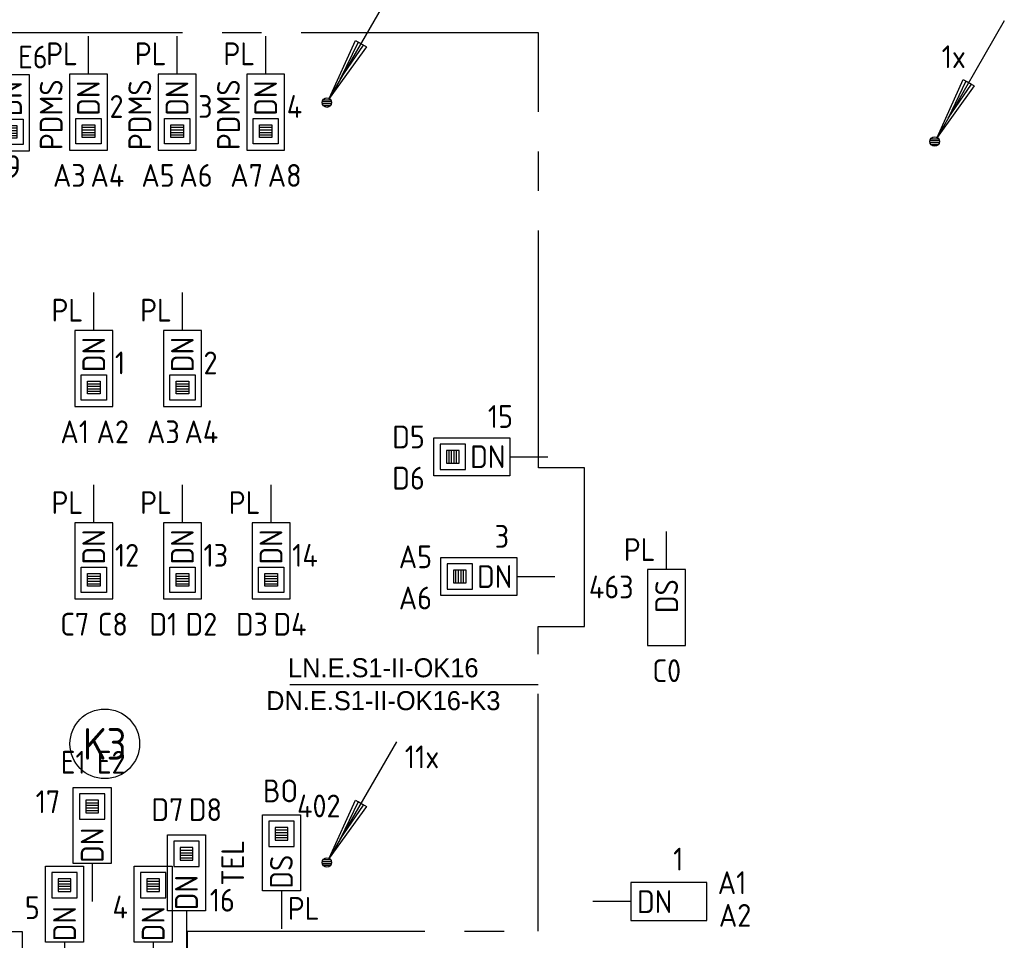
# Model space of a CAD drawing. Header units: millimetres. Extents: x 2288 to 47276, y -13790 to 63657.
# Tile 11 of 26: x 17074 to 24850, y 15884 to 23155. Entities that reach past the tile are written whole.
import ezdxf
from ezdxf.enums import TextEntityAlignment as Align

# ---------------------------------------------------------------- set-up
doc = ezdxf.new("R2010")
doc.units = ezdxf.units.MM
doc.header["$LTSCALE"] = 100
doc.linetypes.add('B0202', pattern=[28.125, 18.75, -3.125, 3.125, -3.125])
for name, color, linetype in [('EB6122--_ATTRIB', 2, 'Continuous'), ('EB6441--_ATTRIB', 2, 'Continuous'), ('EB6445--_ATTRIB', 2, 'Continuous'), ('EL6122--_AARD-NEN3134', 3, 'Continuous'), ('EL6441--_DATACOM', 3, 'Continuous'), ('EL644104_LEIDING4', 2, 'B0202'), ('EL6445--_Datanet', 3, 'Continuous')]:
    doc.layers.add(name, color=color, linetype=linetype)
doc.styles.add('BURO-025', font='burofont.shx', dxfattribs={"height": 2.5})
doc.styles.add('NORATT', font='isocp.shx')

# ---------------------------------------------------------------- blocks, each defined once
blk = doc.blocks.new('EA644501')
for p, q in [((-1.5, 6), (-1.5, 0)), ((1.5, 6), (-1.5, 6)), ((1.5, 0), (1.5, 6)), ((-1.5, 0), (1.5, 0))]:
    blk.add_line(p, q)
at = {"color": 2}
blk.add_line((0, 0), (0, -3), dxfattribs=at)
at = {"style": 'NORATT', "flags": 8}
for tag, p in [('NUMMERA', (-1.5, 8)), ('NUMMERB', (1.5, 8))]:
    blk.add_attdef(tag, text='', height=1.8, rotation=90, dxfattribs=at).set_placement(p, align=Align.MIDDLE_CENTER)
blk.add_attdef('CODE', text='', height=1.8, rotation=90, dxfattribs=at).set_placement((0, 0.5), align=Align.MIDDLE_LEFT)
at = {"style": 'NORATT', "flags": 9}
for tag, p in [('VERD', (0, 4)), ('PATCHSTR', (0, 4)), ('PANEEL', (0, 4)), ('NUMMER', (6, 3)), ('TYPE', (0, -2.5)), ('FABR', (0, -2.5)), ('PCODE', (0, -3)), ('PVERS', (0, -3)), ('PDATE', (0, -3))]:
    blk.add_attdef(tag, text='', height=1.8, dxfattribs=at).set_placement(p, align=Align.BOTTOM_LEFT)
at = {"color": 1, "style": 'NORATT', "flags": 9}
blk.add_attdef('HOOGTE', text='', height=1.8, dxfattribs=at).set_placement((-3, 2), align=Align.BOTTOM_LEFT)
at = {"style": 'NORATT', "flags": 9}
for tag, p in [('NUMMERAP', (8, 1.5)), ('NUMMERBP', (8, -1.5))]:
    blk.add_attdef(tag, text='', height=1.8, dxfattribs=at).set_placement(p, align=Align.MIDDLE_CENTER)
blk = doc.blocks.new('ES3134')
at = {"color": 0}
blk.add_circle((0, 0), 5.5, dxfattribs=at)
at = {"color": 0, "style": 'NORATT', "flags": 8}
blk.add_attdef('CODE', text='', height=2.5, dxfattribs=at).set_placement((0, 0), align=Align.MIDDLE)
blk.add_attdef('M_CODE', text='', height=1.8, dxfattribs=at).set_placement((0, 0), align=Align.MIDDLE_CENTER)
blk = doc.blocks.new('EA644502')
for p, q in [((-1.5, 6), (-1.5, 0)), ((1.5, 6), (-1.5, 6)), ((1.5, 0), (1.5, 6)), ((-1.5, 0), (1.5, 0))]:
    blk.add_line(p, q)
at = {"color": 1}
for p, q in [((-1, 5.5), (1, 5.5)), ((-1, 3.5), (-1, 5.5)), ((1, 5.5), (1, 3.5)), ((-0.5, 5), (0.5, 5)), ((-0.5, 4), (-0.5, 5)), ((0.5, 4.8), (-0.5, 4.8)), ((0.5, 5), (0.5, 4)), ((0.5, 4.6), (-0.5, 4.6)), ((0.5, 4.4), (-0.5, 4.4)), ((0.5, 4.2), (-0.5, 4.2)), ((0.5, 4), (-0.5, 4)), ((1, 3.5), (-1, 3.5))]:
    blk.add_line(p, q, dxfattribs=at)
at = {"color": 2}
blk.add_line((0, 0), (0, -3), dxfattribs=at)
at = {"style": 'NORATT', "flags": 8}
for tag, p in [('NUMMERA', (-1.5, 8)), ('NUMMERB', (1.5, 8))]:
    blk.add_attdef(tag, text='', height=1.8, rotation=90, dxfattribs=at).set_placement(p, align=Align.MIDDLE_CENTER)
blk.add_attdef('CODE', text='', height=1.8, rotation=90, dxfattribs=at).set_placement((0, 0.5), align=Align.MIDDLE_LEFT)
at = {"style": 'NORATT', "flags": 9}
for tag, p in [('VERD', (0, 4)), ('PATCHSTR', (0, 4)), ('PANEEL', (0, 4)), ('NUMMER', (6, 3)), ('HOOGTE', (-3, 2)), ('TYPE', (0, -2.5)), ('FABR', (0, -2.5)), ('PCODE', (0, -3)), ('PVERS', (0, -3)), ('PDATE', (0, -3))]:
    blk.add_attdef(tag, text='', height=1.8, dxfattribs=at).set_placement(p, align=Align.BOTTOM_LEFT)
for tag, p in [('NUMMERAP', (8, 1.5)), ('NUMMERBP', (8, -1.5))]:
    blk.add_attdef(tag, text='', height=1.8, dxfattribs=at).set_placement(p, align=Align.MIDDLE_CENTER)
blk = doc.blocks.new('EA600123')
at = {"linetype": 'Continuous'}
for p, q in [((5.5, 9.526), (0.188, 0.325)), ((-0.367, 0.075), (0.367, 0.075)), ((-0.3, 0.225), (0.3, 0.225)), ((-0.367, -0.075), (0.367, -0.075)), ((-0.3, -0.225), (0.3, -0.225))]:
    blk.add_line(p, q, dxfattribs=at)
for points in [[(3.121, 4.405), (0.188, 0.325), (2.254, 4.905)], [(2.471, 4.78), (1.063, 1.84), (2.904, 4.53)]]:
    blk.add_lwpolyline(points, close=True, dxfattribs=at)
blk.add_circle((0, 0), 0.375, dxfattribs=at)
at = {"linetype": 'Continuous', "style": 'NORATT', "flags": 8}
blk.add_attdef('KBTALB', (5, 5), '', height=1.8, dxfattribs=at)
at = {"style": 'NORATT'}
for tag, flags, p in [('CODE', 9, (0, 3)), ('M_CODE', 8, (0, 0))]:
    blk.add_attdef(tag, text='', height=1.8, dxfattribs=dict(at, flags=flags)).set_placement(p, align=Align.MIDDLE_CENTER)
at = {"linetype": 'Continuous', "style": 'NORATT', "flags": 9}
for tag, p in [('PCODE', (1.25, 0)), ('PVERS', (1.25, -2)), ('PDATE', (1.25, -4))]:
    blk.add_attdef(tag, text='', height=1.8, dxfattribs=at).set_placement(p, align=Align.MIDDLE_LEFT)

msp = doc.modelspace()

# ---------------------------------------------------------------- linework, layer by layer
at = {"layer": 'EL644104_LEIDING4', "linetype": 'ByBlock'}
msp.add_line((21168.5, 17900.4, -600), (19206.3, 17900.4, -600), dxfattribs=at)
at = {"layer": 'EL644104_LEIDING4', "color": 90, "linetype": 'B0202', "elevation": -600}
msp.add_lwpolyline([(21172, 23050), (13906.5, 23050), (13906.5, 15952), (17094.8, 15952), (17094.8, 15405), (17094.8, 15364.9), (18399, 15364.9), (18399, 15955), (21168.5, 15955), (21168.5, 18361.1), (21534.8, 18361.1), (21534.8, 19615), (21172, 19615), (21172, 23050)], dxfattribs=at)

# ---------------------------------------------------------------- block references
at = {"layer": 'EL6122--_AARD-NEN3134'}
ref = msp.add_blockref('ES3134', (17746.2, 17435.4), dxfattribs=dict(at, xscale=50, yscale=50, zscale=50))
ref.add_attrib('CODE', 'K3', dxfattribs={"layer": 'EB6122--_ATTRIB', "color": 2, "height": 250, "style": 'NORATT', "flags": 8}).set_placement((17746.2, 17435.4), align=Align.MIDDLE)
at = {"layer": 'EL6441--_DATACOM'}
ref = msp.add_blockref('EA600123', (19500, 22500.1), dxfattribs=dict(at, xscale=100, yscale=100, zscale=100))
ref.add_attrib('KBTALB', '15x', (20067.8, 23246.5), dxfattribs={"layer": 'EB6441--_ATTRIB', "color": 1, "linetype": 'Continuous', "height": 180, "style": 'NORATT', "flags": 8})
ref = msp.add_blockref('EA600123', (24300, 22192.5), dxfattribs=dict(at, xscale=100, yscale=100, zscale=100))
ref.add_attrib('KBTALB', '1x', (24355.5, 22772.6), dxfattribs={"layer": 'EB6441--_ATTRIB', "color": 1, "linetype": 'Continuous', "height": 180, "style": 'NORATT', "flags": 8})
ref = msp.add_blockref('EA600123', (19500, 16498.7), dxfattribs=dict(at, xscale=100, yscale=100, zscale=100))
ref.add_attrib('KBTALB', '11x', (20115.5, 17242.5), dxfattribs={"layer": 'EB6441--_ATTRIB', "color": 1, "linetype": 'Continuous', "height": 180, "style": 'NORATT', "flags": 8})
at = {"layer": 'EL6445--_Datanet'}
ref = msp.add_blockref('EA644502', (17001.2, 22719.8), dxfattribs=dict(at, xscale=100, yscale=100, zscale=100, rotation=180))
ref.add_attrib('CODE', 'DN', dxfattribs={"layer": 'EB6445--_ATTRIB', "color": 1, "height": 180, "rotation": 90, "style": 'NORATT', "flags": 8}).set_placement((17001.2, 22669.8), align=Align.MIDDLE_RIGHT)
ref.add_attrib('NUMMERA', 'E5', dxfattribs={"layer": 'EB6445--_ATTRIB', "color": 1, "height": 180, "style": 'NORATT', "flags": 8}).set_placement((16853.8, 22859.6), align=Align.MIDDLE_CENTER)
ref.add_attrib('NUMMERB', 'E6', dxfattribs={"layer": 'EB6445--_ATTRIB', "color": 1, "height": 180, "style": 'NORATT', "flags": 8}).set_placement((17178.2, 22859.6), align=Align.MIDDLE_CENTER)
ref.add_attrib('TYPE', '19', dxfattribs={"layer": 'EB6445--_ATTRIB', "color": 1, "height": 180, "style": 'NORATT', "flags": 8}).set_placement((16883.2, 21850.4), align=Align.BOTTOM_LEFT)
ref = msp.add_blockref('EA644502', (17616.7, 22725), dxfattribs=dict(at, xscale=100, yscale=100, zscale=100, rotation=180))
ref.add_attrib('CODE', 'DN', dxfattribs={"layer": 'EB6445--_ATTRIB', "color": 1, "height": 180, "rotation": 90, "style": 'NORATT', "flags": 8}).set_placement((17616.7, 22675), align=Align.MIDDLE_RIGHT)
ref.add_attrib('NUMMERA', 'A3', dxfattribs={"layer": 'EB6445--_ATTRIB', "color": 1, "height": 180, "style": 'NORATT', "flags": 8}).set_placement((17466.7, 21925), align=Align.MIDDLE_CENTER)
ref.add_attrib('NUMMERB', 'A4', dxfattribs={"layer": 'EB6445--_ATTRIB', "color": 1, "height": 180, "style": 'NORATT', "flags": 8}).set_placement((17766.7, 21925), align=Align.MIDDLE_CENTER)
ref.add_attrib('PATCHSTR', 'PDMS', dxfattribs={"layer": 'EB6445--_ATTRIB', "color": 1, "height": 180, "rotation": 90, "style": 'NORATT', "flags": 8}).set_placement((17466.7, 22125), align=Align.BOTTOM_LEFT)
ref.add_attrib('HOOGTE', 'PL', dxfattribs={"layer": 'EB6445--_ATTRIB', "color": 1, "height": 180, "style": 'NORATT', "flags": 8}).set_placement((17283.3, 22741.8), align=Align.BOTTOM_LEFT)
ref.add_attrib('TYPE', '2', dxfattribs={"layer": 'EB6445--_ATTRIB', "color": 1, "height": 180, "style": 'NORATT', "flags": 8}).set_placement((17783.7, 22325.4), align=Align.BOTTOM_LEFT)
ref = msp.add_blockref('EA644502', (18316.7, 22725), dxfattribs=dict(at, xscale=100, yscale=100, zscale=100, rotation=180))
ref.add_attrib('CODE', 'DN', dxfattribs={"layer": 'EB6445--_ATTRIB', "color": 1, "height": 180, "rotation": 90, "style": 'NORATT', "flags": 8}).set_placement((18316.7, 22675), align=Align.MIDDLE_RIGHT)
ref.add_attrib('NUMMERA', 'A5', dxfattribs={"layer": 'EB6445--_ATTRIB', "color": 1, "height": 180, "style": 'NORATT', "flags": 8}).set_placement((18166.7, 21925), align=Align.MIDDLE_CENTER)
ref.add_attrib('NUMMERB', 'A6', dxfattribs={"layer": 'EB6445--_ATTRIB', "color": 1, "height": 180, "style": 'NORATT', "flags": 8}).set_placement((18466.7, 21925), align=Align.MIDDLE_CENTER)
ref.add_attrib('PATCHSTR', 'PDMS', dxfattribs={"layer": 'EB6445--_ATTRIB', "color": 1, "height": 180, "rotation": 90, "style": 'NORATT', "flags": 8}).set_placement((18166.7, 22125), align=Align.BOTTOM_LEFT)
ref.add_attrib('HOOGTE', 'PL', dxfattribs={"layer": 'EB6445--_ATTRIB', "color": 1, "height": 180, "style": 'NORATT', "flags": 8}).set_placement((17983.3, 22741.8), align=Align.BOTTOM_LEFT)
ref.add_attrib('TYPE', '3', dxfattribs={"layer": 'EB6445--_ATTRIB', "color": 1, "height": 180, "style": 'NORATT', "flags": 8}).set_placement((18483.7, 22325.4), align=Align.BOTTOM_LEFT)
ref = msp.add_blockref('EA644502', (19016.7, 22725), dxfattribs=dict(at, xscale=100, yscale=100, zscale=100, rotation=180))
ref.add_attrib('CODE', 'DN', dxfattribs={"layer": 'EB6445--_ATTRIB', "color": 1, "height": 180, "rotation": 90, "style": 'NORATT', "flags": 8}).set_placement((19016.7, 22675), align=Align.MIDDLE_RIGHT)
ref.add_attrib('NUMMERA', 'A7', dxfattribs={"layer": 'EB6445--_ATTRIB', "color": 1, "height": 180, "style": 'NORATT', "flags": 8}).set_placement((18866.7, 21925), align=Align.MIDDLE_CENTER)
ref.add_attrib('NUMMERB', 'A8', dxfattribs={"layer": 'EB6445--_ATTRIB', "color": 1, "height": 180, "style": 'NORATT', "flags": 8}).set_placement((19166.7, 21925), align=Align.MIDDLE_CENTER)
ref.add_attrib('PATCHSTR', 'PDMS', dxfattribs={"layer": 'EB6445--_ATTRIB', "color": 1, "height": 180, "rotation": 90, "style": 'NORATT', "flags": 8}).set_placement((18866.7, 22125), align=Align.BOTTOM_LEFT)
ref.add_attrib('HOOGTE', 'PL', dxfattribs={"layer": 'EB6445--_ATTRIB', "color": 1, "height": 180, "style": 'NORATT', "flags": 8}).set_placement((18683.3, 22741.8), align=Align.BOTTOM_LEFT)
ref.add_attrib('TYPE', '4', dxfattribs={"layer": 'EB6445--_ATTRIB', "color": 1, "height": 180, "style": 'NORATT', "flags": 8}).set_placement((19183.7, 22325.4), align=Align.BOTTOM_LEFT)
ref = msp.add_blockref('EA644502', (17659, 20699.8), dxfattribs=dict(at, xscale=100, yscale=100, zscale=100, rotation=180))
ref.add_attrib('CODE', 'DN', dxfattribs={"layer": 'EB6445--_ATTRIB', "color": 1, "height": 180, "rotation": 90, "style": 'NORATT', "flags": 8}).set_placement((17659, 20649.8), align=Align.MIDDLE_RIGHT)
ref.add_attrib('NUMMERA', 'A1', dxfattribs={"layer": 'EB6445--_ATTRIB', "color": 1, "height": 180, "style": 'NORATT', "flags": 8}).set_placement((17509, 19899.8), align=Align.MIDDLE_CENTER)
ref.add_attrib('NUMMERB', 'A2', dxfattribs={"layer": 'EB6445--_ATTRIB', "color": 1, "height": 180, "style": 'NORATT', "flags": 8}).set_placement((17809, 19899.8), align=Align.MIDDLE_CENTER)
ref.add_attrib('HOOGTE', 'PL', dxfattribs={"layer": 'EB6445--_ATTRIB', "color": 1, "height": 180, "style": 'NORATT', "flags": 8}).set_placement((17325.5, 20716.6), align=Align.BOTTOM_LEFT)
ref.add_attrib('TYPE', '1', dxfattribs={"layer": 'EB6445--_ATTRIB', "color": 1, "height": 180, "style": 'NORATT', "flags": 8}).set_placement((17826, 20300.2), align=Align.BOTTOM_LEFT)
ref = msp.add_blockref('EA644502', (18359, 20699.8), dxfattribs=dict(at, xscale=100, yscale=100, zscale=100, rotation=180))
ref.add_attrib('CODE', 'DN', dxfattribs={"layer": 'EB6445--_ATTRIB', "color": 1, "height": 180, "rotation": 90, "style": 'NORATT', "flags": 8}).set_placement((18359, 20649.8), align=Align.MIDDLE_RIGHT)
ref.add_attrib('NUMMERA', 'A3', dxfattribs={"layer": 'EB6445--_ATTRIB', "color": 1, "height": 180, "style": 'NORATT', "flags": 8}).set_placement((18209, 19899.8), align=Align.MIDDLE_CENTER)
ref.add_attrib('NUMMERB', 'A4', dxfattribs={"layer": 'EB6445--_ATTRIB', "color": 1, "height": 180, "style": 'NORATT', "flags": 8}).set_placement((18509, 19899.8), align=Align.MIDDLE_CENTER)
ref.add_attrib('HOOGTE', 'PL', dxfattribs={"layer": 'EB6445--_ATTRIB', "color": 1, "height": 180, "style": 'NORATT', "flags": 8}).set_placement((18025.5, 20716.6), align=Align.BOTTOM_LEFT)
ref.add_attrib('TYPE', '2', dxfattribs={"layer": 'EB6445--_ATTRIB', "color": 1, "height": 180, "style": 'NORATT', "flags": 8}).set_placement((18526, 20300.2), align=Align.BOTTOM_LEFT)
ref = msp.add_blockref('EA644502', (20944.9, 19703.1), dxfattribs=dict(at, xscale=-100, yscale=100, zscale=100, rotation=90))
ref.add_attrib('CODE', 'DN', dxfattribs={"layer": 'EB6445--_ATTRIB', "color": 1, "height": 180, "style": 'NORATT', "flags": 8}).set_placement((20910.3, 19703.1), align=Align.MIDDLE_RIGHT)
ref.add_attrib('NUMMERA', 'D5', dxfattribs={"layer": 'EB6445--_ATTRIB', "color": 1, "height": 180, "style": 'NORATT', "flags": 8}).set_placement((20144.9, 19859.3), align=Align.MIDDLE_CENTER)
ref.add_attrib('NUMMERB', 'D6', dxfattribs={"layer": 'EB6445--_ATTRIB', "color": 1, "height": 180, "style": 'NORATT', "flags": 8}).set_placement((20144.9, 19533.8), align=Align.MIDDLE_CENTER)
ref.add_attrib('TYPE', '15', dxfattribs={"layer": 'EB6445--_ATTRIB', "color": 1, "height": 180, "style": 'NORATT', "flags": 8}).set_placement((20771.3, 19876.7), align=Align.BOTTOM_LEFT)
ref = msp.add_blockref('EA644502', (17659, 19180.1), dxfattribs=dict(at, xscale=100, yscale=100, zscale=100, rotation=180))
ref.add_attrib('CODE', 'DN', dxfattribs={"layer": 'EB6445--_ATTRIB', "color": 1, "height": 180, "rotation": 90, "style": 'NORATT', "flags": 8}).set_placement((17659, 19130.1), align=Align.MIDDLE_RIGHT)
ref.add_attrib('NUMMERA', 'C7', dxfattribs={"layer": 'EB6445--_ATTRIB', "color": 1, "height": 180, "style": 'NORATT', "flags": 8}).set_placement((17509, 18380.1), align=Align.MIDDLE_CENTER)
ref.add_attrib('NUMMERB', 'C8', dxfattribs={"layer": 'EB6445--_ATTRIB', "color": 1, "height": 180, "style": 'NORATT', "flags": 8}).set_placement((17809, 18380.1), align=Align.MIDDLE_CENTER)
ref.add_attrib('HOOGTE', 'PL', dxfattribs={"layer": 'EB6445--_ATTRIB', "color": 1, "height": 180, "style": 'NORATT', "flags": 8}).set_placement((17325.5, 19196.9), align=Align.BOTTOM_LEFT)
ref.add_attrib('TYPE', '12', dxfattribs={"layer": 'EB6445--_ATTRIB', "color": 1, "height": 180, "style": 'NORATT', "flags": 8}).set_placement((17826, 18780.5), align=Align.BOTTOM_LEFT)
ref = msp.add_blockref('EA644502', (18359, 19180.1), dxfattribs=dict(at, xscale=100, yscale=100, zscale=100, rotation=180))
ref.add_attrib('CODE', 'DN', dxfattribs={"layer": 'EB6445--_ATTRIB', "color": 1, "height": 180, "rotation": 90, "style": 'NORATT', "flags": 8}).set_placement((18359, 19130.1), align=Align.MIDDLE_RIGHT)
ref.add_attrib('NUMMERA', 'D1', dxfattribs={"layer": 'EB6445--_ATTRIB', "color": 1, "height": 180, "style": 'NORATT', "flags": 8}).set_placement((18209, 18380.1), align=Align.MIDDLE_CENTER)
ref.add_attrib('NUMMERB', 'D2', dxfattribs={"layer": 'EB6445--_ATTRIB', "color": 1, "height": 180, "style": 'NORATT', "flags": 8}).set_placement((18509, 18380.1), align=Align.MIDDLE_CENTER)
ref.add_attrib('HOOGTE', 'PL', dxfattribs={"layer": 'EB6445--_ATTRIB', "color": 1, "height": 180, "style": 'NORATT', "flags": 8}).set_placement((18025.5, 19196.9), align=Align.BOTTOM_LEFT)
ref.add_attrib('TYPE', '13', dxfattribs={"layer": 'EB6445--_ATTRIB', "color": 1, "height": 180, "style": 'NORATT', "flags": 8}).set_placement((18526, 18780.5), align=Align.BOTTOM_LEFT)
ref = msp.add_blockref('EA644502', (19059, 19180.1), dxfattribs=dict(at, xscale=100, yscale=100, zscale=100, rotation=180))
ref.add_attrib('CODE', 'DN', dxfattribs={"layer": 'EB6445--_ATTRIB', "color": 1, "height": 180, "rotation": 90, "style": 'NORATT', "flags": 8}).set_placement((19059, 19130.1), align=Align.MIDDLE_RIGHT)
ref.add_attrib('NUMMERA', 'D3', dxfattribs={"layer": 'EB6445--_ATTRIB', "color": 1, "height": 180, "style": 'NORATT', "flags": 8}).set_placement((18909, 18380.1), align=Align.MIDDLE_CENTER)
ref.add_attrib('NUMMERB', 'D4', dxfattribs={"layer": 'EB6445--_ATTRIB', "color": 1, "height": 180, "style": 'NORATT', "flags": 8}).set_placement((19209, 18380.1), align=Align.MIDDLE_CENTER)
ref.add_attrib('HOOGTE', 'PL', dxfattribs={"layer": 'EB6445--_ATTRIB', "color": 1, "height": 180, "style": 'NORATT', "flags": 8}).set_placement((18725.5, 19196.9), align=Align.BOTTOM_LEFT)
ref.add_attrib('TYPE', '14', dxfattribs={"layer": 'EB6445--_ATTRIB', "color": 1, "height": 180, "style": 'NORATT', "flags": 8}).set_placement((19226, 18780.5), align=Align.BOTTOM_LEFT)
ref = msp.add_blockref('EA644502', (20999.5, 18756.5), dxfattribs=dict(at, xscale=-100, yscale=100, zscale=100, rotation=90))
ref.add_attrib('CODE', 'DN', dxfattribs={"layer": 'EB6445--_ATTRIB', "color": 1, "height": 180, "style": 'NORATT', "flags": 8}).set_placement((20964.9, 18756.5), align=Align.MIDDLE_RIGHT)
ref.add_attrib('NUMMERA', 'A5', dxfattribs={"layer": 'EB6445--_ATTRIB', "color": 1, "height": 180, "style": 'NORATT', "flags": 8}).set_placement((20199.5, 18912.7), align=Align.MIDDLE_CENTER)
ref.add_attrib('NUMMERB', 'A6', dxfattribs={"layer": 'EB6445--_ATTRIB', "color": 1, "height": 180, "style": 'NORATT', "flags": 8}).set_placement((20199.5, 18587.2), align=Align.MIDDLE_CENTER)
ref.add_attrib('TYPE', '3', dxfattribs={"layer": 'EB6445--_ATTRIB', "color": 1, "height": 180, "style": 'NORATT', "flags": 8}).set_placement((20825.9, 18930.1), align=Align.BOTTOM_LEFT)
ref = msp.add_blockref('EA644501', (22183.2, 18813.2), dxfattribs=dict(at, xscale=100, yscale=100, zscale=100, rotation=180))
ref.add_attrib('CODE', 'DS', dxfattribs={"layer": 'EB6445--_ATTRIB', "color": 1, "height": 180, "rotation": 90, "style": 'NORATT', "flags": 8}).set_placement((22183.2, 18468.1), align=Align.MIDDLE_LEFT)
ref.add_attrib('NUMMERA', 'C0', dxfattribs={"layer": 'EB6445--_ATTRIB', "color": 1, "height": 180, "style": 'NORATT', "flags": 8}).set_placement((22184.2, 18013.2), align=Align.MIDDLE_CENTER)
ref.add_attrib('VERD', ' PL', dxfattribs={"layer": 'EB6445--_ATTRIB', "color": 1, "height": 180, "style": 'NORATT', "flags": 8}).set_placement((21742.3, 18825.7), align=Align.BOTTOM_LEFT)
ref.add_attrib('TYPE', '463', dxfattribs={"layer": 'EB6445--_ATTRIB', "color": 1, "height": 180, "style": 'NORATT', "flags": 8}).set_placement((21569.7, 18530.2), align=Align.BOTTOM_LEFT)
ref = msp.add_blockref('EA644502', (17646.9, 16489.7), dxfattribs=dict(at, xscale=-100, yscale=100, zscale=100))
ref.add_attrib('CODE', 'DN', dxfattribs={"layer": 'EB6445--_ATTRIB', "color": 1, "height": 180, "rotation": 90, "style": 'NORATT', "flags": 8}).set_placement((17646.9, 16773.7), align=Align.MIDDLE_RIGHT)
ref.add_attrib('NUMMERA', 'E1', dxfattribs={"layer": 'EB6445--_ATTRIB', "color": 1, "height": 180, "style": 'NORATT', "flags": 8}).set_placement((17496.9, 17289.7), align=Align.MIDDLE_CENTER)
ref.add_attrib('NUMMERB', 'E2', dxfattribs={"layer": 'EB6445--_ATTRIB', "color": 1, "height": 180, "style": 'NORATT', "flags": 8}).set_placement((17796.9, 17289.7), align=Align.MIDDLE_CENTER)
ref.add_attrib('TYPE', '17', dxfattribs={"layer": 'EB6445--_ATTRIB', "color": 1, "height": 180, "style": 'NORATT', "flags": 8}).set_placement((17200.2, 16834.2), align=Align.BOTTOM_LEFT)
ref = msp.add_blockref('EA644502', (19140.8, 16275), dxfattribs=dict(at, xscale=-100, yscale=100, zscale=100))
ref.add_attrib('CODE', 'DS', dxfattribs={"layer": 'EB6445--_ATTRIB', "color": 1, "height": 180, "rotation": 90, "style": 'NORATT', "flags": 8}).set_placement((19140.8, 16559), align=Align.MIDDLE_RIGHT)
ref.add_attrib('NUMMERA', 'BO', dxfattribs={"layer": 'EB6445--_ATTRIB', "color": 1, "height": 180, "style": 'NORATT', "flags": 8}).set_placement((19134.4, 17063.7), align=Align.MIDDLE_CENTER)
ref.add_attrib('PATCHSTR', 'TEL', dxfattribs={"layer": 'EB6445--_ATTRIB', "color": 1, "height": 180, "rotation": 90, "style": 'NORATT', "flags": 8}).set_placement((18900.8, 16315.7), align=Align.BOTTOM_LEFT)
ref.add_attrib('HOOGTE', 'PL', dxfattribs={"layer": 'EB6445--_ATTRIB', "color": 1, "height": 180, "style": 'NORATT', "flags": 8}).set_placement((19191.3, 15991.7), align=Align.BOTTOM_LEFT)
ref.add_attrib('TYPE', '402', dxfattribs={"layer": 'EB6445--_ATTRIB', "color": 1, "height": 180, "style": 'NORATT', "flags": 8}).set_placement((19265, 16800.6), align=Align.BOTTOM_LEFT)
ref = msp.add_blockref('EA644502', (18391.2, 16115.7), dxfattribs=dict(at, xscale=-100, yscale=100, zscale=100))
ref.add_attrib('CODE', 'DN', dxfattribs={"layer": 'EB6445--_ATTRIB', "color": 1, "height": 180, "rotation": 90, "style": 'NORATT', "flags": 8}).set_placement((18391.2, 16399.7), align=Align.MIDDLE_RIGHT)
ref.add_attrib('NUMMERA', 'D7', dxfattribs={"layer": 'EB6445--_ATTRIB', "color": 1, "height": 180, "style": 'NORATT', "flags": 8}).set_placement((18241.2, 16915.7), align=Align.MIDDLE_CENTER)
ref.add_attrib('NUMMERB', 'D8', dxfattribs={"layer": 'EB6445--_ATTRIB', "color": 1, "height": 180, "style": 'NORATT', "flags": 8}).set_placement((18541.2, 16915.7), align=Align.MIDDLE_CENTER)
ref.add_attrib('TYPE', '16', dxfattribs={"layer": 'EB6445--_ATTRIB', "color": 1, "height": 180, "style": 'NORATT', "flags": 8}).set_placement((18575.2, 16056.4), align=Align.BOTTOM_LEFT)
ref = msp.add_blockref('EA644501', (21900, 16188.9), dxfattribs=dict(at, xscale=100, yscale=100, zscale=100, rotation=270))
ref.add_attrib('CODE', 'DN', dxfattribs={"layer": 'EB6445--_ATTRIB', "color": 1, "height": 180, "style": 'NORATT', "flags": 8}).set_placement((21950, 16188.9), align=Align.MIDDLE_LEFT)
ref.add_attrib('NUMMERA', 'A1', dxfattribs={"layer": 'EB6445--_ATTRIB', "color": 1, "height": 180, "style": 'NORATT', "flags": 8}).set_placement((22700, 16338.7), align=Align.MIDDLE_CENTER)
ref.add_attrib('NUMMERB', 'A2', dxfattribs={"layer": 'EB6445--_ATTRIB', "color": 1, "height": 180, "style": 'NORATT', "flags": 8}).set_placement((22723.8, 16080.7), align=Align.MIDDLE_CENTER)
ref.add_attrib('TYPE', '1', dxfattribs={"layer": 'EB6445--_ATTRIB', "color": 1, "height": 180, "style": 'NORATT', "flags": 8}).set_placement((22275, 16524.8), align=Align.MIDDLE_CENTER)
ref = msp.add_blockref('EA644502', (17428.7, 15870), dxfattribs=dict(at, xscale=-100, yscale=100, zscale=100))
ref.add_attrib('CODE', 'DN', dxfattribs={"layer": 'EB6445--_ATTRIB', "color": 1, "height": 180, "rotation": 90, "style": 'NORATT', "flags": 8}).set_placement((17428.7, 16154), align=Align.MIDDLE_RIGHT)
ref.add_attrib('NUMMERA', 'B1', dxfattribs={"layer": 'EB6445--_ATTRIB', "color": 1, "height": 180, "style": 'NORATT', "flags": 8}).set_placement((17278.7, 15730.7), align=Align.MIDDLE_CENTER)
ref.add_attrib('NUMMERB', 'B2', dxfattribs={"layer": 'EB6445--_ATTRIB', "color": 1, "height": 180, "style": 'NORATT', "flags": 8}).set_placement((17578.7, 15726.1), align=Align.MIDDLE_CENTER)
ref.add_attrib('TYPE', '5', dxfattribs={"layer": 'EB6445--_ATTRIB', "color": 1, "height": 180, "style": 'NORATT', "flags": 8}).set_placement((17115, 15997.2), align=Align.BOTTOM_LEFT)
ref = msp.add_blockref('EA644502', (18128.7, 15870), dxfattribs=dict(at, xscale=-100, yscale=100, zscale=100))
ref.add_attrib('CODE', 'DN', dxfattribs={"layer": 'EB6445--_ATTRIB', "color": 1, "height": 180, "rotation": 90, "style": 'NORATT', "flags": 8}).set_placement((18128.7, 16154), align=Align.MIDDLE_RIGHT)
ref.add_attrib('NUMMERA', 'A7', dxfattribs={"layer": 'EB6445--_ATTRIB', "color": 1, "height": 180, "style": 'NORATT', "flags": 8}).set_placement((17978.7, 15730.7), align=Align.MIDDLE_CENTER)
ref.add_attrib('NUMMERB', 'A8', dxfattribs={"layer": 'EB6445--_ATTRIB', "color": 1, "height": 180, "style": 'NORATT', "flags": 8}).set_placement((18278.7, 15730.7), align=Align.MIDDLE_CENTER)
ref.add_attrib('TYPE', '4', dxfattribs={"layer": 'EB6445--_ATTRIB', "color": 1, "height": 180, "style": 'NORATT', "flags": 8}).set_placement((17807.2, 16002.6), align=Align.BOTTOM_LEFT)

# ---------------------------------------------------------------- texts
at = {"layer": 'EL6445--_Datanet', "char_height": 150, "width": 3894.842, "attachment_point": 5, "style": 'BURO-025'}
for s, insert in [('{\\C2;LN.E.S1-II-OK16}', (19945.4, 18035.1, 400)), ('{\\C2;DN.E.S1-II-OK16-K3}', (19945.4, 17775.4, 400))]:
    msp.add_mtext(s, dxfattribs=dict(at, insert=insert))

doc.saveas('drawing.dxf')
